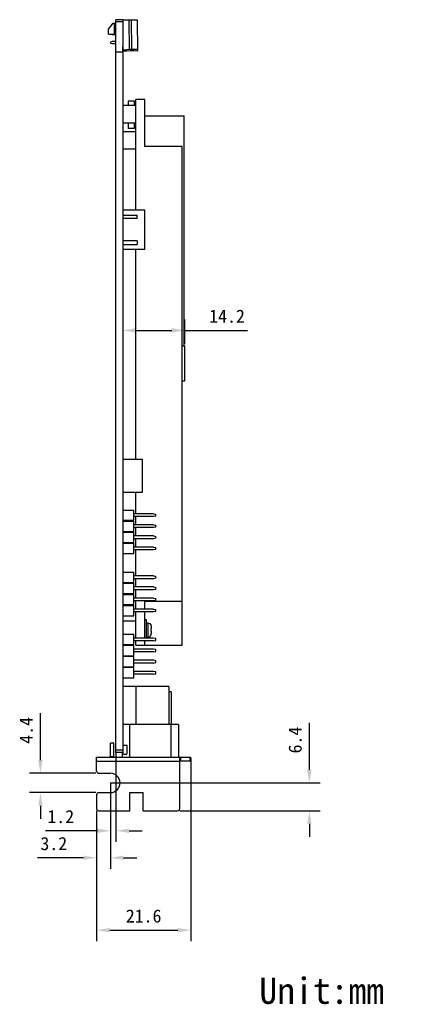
# Model space of a CAD drawing. Header units: millimetres. Extents: x 179 to 458, y 82 to 358.
# Tile 3 of 3: x 370 to 458, y 82 to 307. Entities that reach past the tile are written whole.
import ezdxf

# ---------------------------------------------------------------- set-up
doc = ezdxf.new("R2010")
doc.units = ezdxf.units.MM
doc.header["$LTSCALE"] = 32.67
doc.header["$PDMODE"] = 3
doc.header["$PDSIZE"] = 8
doc.linetypes.add('CENTER', pattern=[0.6, 0.375, -0.075, 0.075, -0.075])
doc.layers.get('0').update_dxf_attribs({"linetype": 'CONTINUOUS'})
doc.layers.get('Defpoints').update_dxf_attribs({"linetype": 'CONTINUOUS'})
for name, color, linetype in [('00_COMPONENTS', 7, 'CONTINUOUS'), ('03_ALL_AXES', 7, 'CONTINUOUS'), ('50_ALL_DETAILS', 7, 'CONTINUOUS'), ('51__DRAFT_DIMS', 7, 'CONTINUOUS')]:
    doc.layers.add(name, color=color, linetype=linetype)
doc.styles.get("Standard").update_dxf_attribs({"font": 'simfang.ttf'})
doc.dimstyles.new('DIMSTYLE_3', dxfattribs={"dimtxt": 3, "dimasz": 3, "dimexe": 2.5, "dimexo": 0.5, "dimgap": 0.75, "dimtad": 1, "dimdec": 1, "dimdsep": 46, "dimtxsty": 'STANDARD', "dimblk": '_FILLED', "dimblk1": '_FILLED', "dimblk2": '_FILLED', "dimcen": 0.09, "dimazin": 2, "dimtp": 0.2, "dimtm": 0.2, "dimtfac": 1, "dimtdec": 1, "dimtofl": 0, "dimtmove": 0, "dimatfit": 3, "dimldrblk": '_FILLED', "dimfxl": 1, "dimtolj": 1, "dimarcsym": 0})
doc.dimstyles.new('DIMSTYLE_4', dxfattribs={"dimtxt": 3, "dimasz": 3, "dimexe": 2.5, "dimexo": 0.5, "dimgap": 0.75, "dimtad": 1, "dimdec": 1, "dimdsep": 46, "dimtxsty": 'STANDARD', "dimblk": '_FILLED', "dimblk1": '_FILLED', "dimblk2": '_FILLED', "dimcen": 0.09, "dimazin": 2, "dimtp": 0.1, "dimtm": 0.1, "dimtfac": 1, "dimtdec": 1, "dimtofl": 0, "dimtmove": 0, "dimatfit": 3, "dimldrblk": '_FILLED', "dimfxl": 1, "dimtolj": 1, "dimarcsym": 0})
doc.dimstyles.new('DIMSTYLE_5', dxfattribs={"dimtxt": 3, "dimasz": 3, "dimexe": 2.5, "dimexo": 0.5, "dimgap": 0.75, "dimtad": 1, "dimdsep": 46, "dimtxsty": 'STANDARD', "dimblk": '_FILLED', "dimblk1": '_FILLED', "dimblk2": '_FILLED', "dimcen": 0.09, "dimazin": 2, "dimtp": 0.2, "dimtm": 0.2, "dimtfac": 1, "dimtofl": 0, "dimtmove": 0, "dimatfit": 3, "dimldrblk": '_FILLED', "dimfxl": 1, "dimtolj": 1, "dimarcsym": 0})

# ---------------------------------------------------------------- blocks, each defined once
blk = doc.blocks.new('_FILLED')
at = {"color": 0, "linetype": 'ByBlock'}
blk.add_solid([(0, 0), (-1, 0.167), (-1, -0.167)], dxfattribs=at)
blk = doc.blocks.new('*D7')
at = {"layer": '51__DRAFT_DIMS', "color": 0, "lineweight": -2}
for p, q in [((408.89, 138.4), (408.89, 96.63)), ((387.3, 126.47), (387.3, 96.63)), ((390.3, 99.13), (405.89, 99.13))]:
    blk.add_line(p, q, dxfattribs=at)
at = {"layer": 'Defpoints', "color": 0}
for p in [(408.89, 138.9), (387.3, 126.97), (408.89, 99.13)]:
    blk.add_point(p, dxfattribs=at)
at = {"layer": '51__DRAFT_DIMS', "color": 0, "linetype": 'ByBlock', "lineweight": -2, "xscale": 3, "yscale": 3, "zscale": 3, "rotation": 180}
blk.add_blockref('_FILLED', (387.3, 99.13), dxfattribs=at)
at = {"layer": '51__DRAFT_DIMS', "color": 0, "linetype": 'ByBlock', "lineweight": -2, "xscale": 3, "yscale": 3, "zscale": 3}
blk.add_blockref('_FILLED', (408.89, 99.13), dxfattribs=at)
at = {"layer": '51__DRAFT_DIMS', "color": 0, "insert": (398.06, 103.88), "char_height": 3, "attachment_point": 2, "line_spacing_factor": 0.9}
blk.add_mtext('\\A1;21.6', dxfattribs=at)
blk = doc.blocks.new('*D8')
at = {"layer": '51__DRAFT_DIMS', "color": 0, "lineweight": -2}
for p, q in [((374.43, 138.03), (374.43, 148.8)), ((387.1, 135.03), (371.93, 135.03)), ((387.1, 130.61), (371.93, 130.61)), ((374.43, 127.61), (374.43, 124.61))]:
    blk.add_line(p, q, dxfattribs=at)
at = {"layer": 'Defpoints', "color": 0}
for p in [(387.6, 135.03), (374.43, 130.61), (387.6, 130.61)]:
    blk.add_point(p, dxfattribs=at)
at = {"layer": '51__DRAFT_DIMS', "color": 0, "linetype": 'ByBlock', "lineweight": -2, "xscale": 3, "yscale": 3, "zscale": 3}
for p, rotation in [((374.43, 135.03), 270), ((374.43, 130.61), 90)]:
    blk.add_blockref('_FILLED', p, dxfattribs=dict(at, rotation=rotation))
at = {"layer": '51__DRAFT_DIMS', "color": 0, "insert": (369.68, 141.78), "char_height": 3, "attachment_point": 1, "rotation": 90, "line_spacing_factor": 0.9}
blk.add_mtext('\\A1;4.4', dxfattribs=at)
blk = doc.blocks.new('*D9')
at = {"layer": '51__DRAFT_DIMS', "color": 0, "lineweight": -2}
for p, q in [((387.3, 126.47), (387.3, 113.2)), ((390.47, 128.15), (390.47, 113.2)), ((384.3, 115.7), (373.75, 115.7)), ((393.47, 115.7), (396.47, 115.7))]:
    blk.add_line(p, q, dxfattribs=at)
at = {"layer": 'Defpoints', "color": 0}
for p in [(390.47, 128.65), (387.3, 126.97), (387.3, 115.7)]:
    blk.add_point(p, dxfattribs=at)
at = {"layer": '51__DRAFT_DIMS', "color": 0, "linetype": 'ByBlock', "lineweight": -2, "xscale": 3, "yscale": 3, "zscale": 3}
blk.add_blockref('_FILLED', (387.3, 115.7), dxfattribs=at)
at = {"layer": '51__DRAFT_DIMS', "color": 0, "linetype": 'ByBlock', "lineweight": -2, "xscale": 3, "yscale": 3, "zscale": 3, "rotation": 180}
blk.add_blockref('_FILLED', (390.47, 115.7), dxfattribs=at)
at = {"layer": '51__DRAFT_DIMS', "color": 0, "insert": (380.55, 120.45), "char_height": 3, "attachment_point": 3, "line_spacing_factor": 0.9}
blk.add_mtext('\\A1;3.2', dxfattribs=at)
blk = doc.blocks.new('*D10')
at = {"layer": '51__DRAFT_DIMS', "color": 0, "lineweight": -2}
for p, q in [((391.71, 139.8), (391.71, 119.37)), ((390.47, 132.32), (390.47, 119.37)), ((387.47, 121.87), (375.58, 121.87)), ((394.71, 121.87), (397.71, 121.87))]:
    blk.add_line(p, q, dxfattribs=at)
at = {"layer": 'Defpoints', "color": 0}
for p in [(391.71, 140.3), (390.47, 132.82), (391.71, 121.87)]:
    blk.add_point(p, dxfattribs=at)
at = {"layer": '51__DRAFT_DIMS', "color": 0, "linetype": 'ByBlock', "lineweight": -2, "xscale": 3, "yscale": 3, "zscale": 3}
blk.add_blockref('_FILLED', (390.47, 121.87), dxfattribs=at)
at = {"layer": '51__DRAFT_DIMS', "color": 0, "linetype": 'ByBlock', "lineweight": -2, "xscale": 3, "yscale": 3, "zscale": 3, "rotation": 180}
blk.add_blockref('_FILLED', (391.71, 121.87), dxfattribs=at)
at = {"layer": '51__DRAFT_DIMS', "color": 0, "insert": (382.15, 126.62), "char_height": 3, "attachment_point": 3, "line_spacing_factor": 0.9}
blk.add_mtext('\\A1;1.2', dxfattribs=at)
blk = doc.blocks.new('*D11')
at = {"layer": '51__DRAFT_DIMS', "color": 0, "lineweight": -2}
for p, q in [((436, 135.82), (436, 146.54)), ((395.32, 132.82), (438.5, 132.82)), ((406.35, 126.47), (438.5, 126.47)), ((436, 123.47), (436, 120.47))]:
    blk.add_line(p, q, dxfattribs=at)
at = {"layer": 'Defpoints', "color": 0}
for p in [(394.82, 132.82), (436, 132.82), (405.85, 126.47)]:
    blk.add_point(p, dxfattribs=at)
at = {"layer": '51__DRAFT_DIMS', "color": 0, "linetype": 'ByBlock', "lineweight": -2, "xscale": 3, "yscale": 3, "zscale": 3}
for p, rotation in [((436, 132.82), 270), ((436, 126.47), 90)]:
    blk.add_blockref('_FILLED', p, dxfattribs=dict(at, rotation=rotation))
at = {"layer": '51__DRAFT_DIMS', "color": 0, "insert": (431.25, 139.57), "char_height": 3, "attachment_point": 1, "rotation": 90, "line_spacing_factor": 0.9}
blk.add_mtext('\\A1;6.4', dxfattribs=at)
blk = doc.blocks.new('*D12')
at = {"layer": '51__DRAFT_DIMS', "color": 0, "lineweight": -2}
for p, q in [((393.31, 306.45), (393.31, 233.87)), ((407.51, 233.32), (407.51, 238.87)), ((396.31, 236.37), (404.51, 236.37)), ((407.51, 236.37), (421.83, 236.37))]:
    blk.add_line(p, q, dxfattribs=at)
at = {"layer": 'Defpoints', "color": 0}
for p in [(393.31, 306.95), (407.51, 236.37), (407.51, 232.82)]:
    blk.add_point(p, dxfattribs=at)
at = {"layer": '51__DRAFT_DIMS', "color": 0, "linetype": 'ByBlock', "lineweight": -2, "xscale": 3, "yscale": 3, "zscale": 3, "rotation": 180}
blk.add_blockref('_FILLED', (393.31, 236.37), dxfattribs=at)
at = {"layer": '51__DRAFT_DIMS', "color": 0, "linetype": 'ByBlock', "lineweight": -2, "xscale": 3, "yscale": 3, "zscale": 3}
blk.add_blockref('_FILLED', (407.51, 236.37), dxfattribs=at)
at = {"layer": '51__DRAFT_DIMS', "color": 0, "insert": (413.08, 241.12), "char_height": 3, "attachment_point": 1, "line_spacing_factor": 0.9}
blk.add_mtext('\\A1;14.2', dxfattribs=at)

msp = doc.modelspace()

# ---------------------------------------------------------------- linework, layer by layer
at = {"layer": '00_COMPONENTS'}
for p, q in [((390.009, 305.299), (391.092, 306.655)), ((391.092, 306.655), (391.409, 306.655)), ((391.409, 304.299), (391.409, 306.655)), ((391.709, 139.799), (391.709, 307.449)), ((393.309, 307.449), (391.709, 307.449)), ((393.309, 306.949), (391.709, 306.949)), ((393.309, 307.449), (393.309, 139.533)), ((393.409, 305.749), (393.409, 307.449)), ((393.409, 307.449), (396.569, 307.449)), ((394.689, 307.449), (394.715, 300.583)), ((395.355, 300.676), (395.289, 307.449)), ((396.569, 307.449), (396.671, 300.28)), ((390.009, 304.155), (390.009, 305.299)), ((390.009, 304.155), (391.709, 304.155)), ((390.509, 304.155), (390.509, 304.059)), ((391.409, 305.299), (391.709, 305.299)), ((391.709, 304.299), (391.409, 304.299)), ((393.409, 292.549), (393.409, 305.749)), ((390.839, 303.949), (390.509, 304.059)), ((390.839, 302.449), (390.509, 302.339)), ((390.509, 302.339), (390.509, 302.059)), ((390.839, 301.949), (390.509, 302.059)), ((391.709, 303.949), (390.839, 303.949)), ((391.709, 302.449), (390.839, 302.449)), ((391.709, 301.949), (390.839, 301.949)), ((393.279, 300.008), (391.879, 300.008)), ((393.279, 300.008), (393.279, 301.208)), ((393.309, 297.024), (393.409, 297.024)), ((394.506, 288.84), (394.506, 287.799)), ((396.004, 288.84), (394.506, 288.84)), ((396.004, 287.799), (396.004, 288.84)), ((396.309, 263.885), (396.309, 289.222)), ((398.309, 289.222), (396.309, 289.222)), ((398.309, 278.421), (398.309, 289.222)), ((396.309, 287.799), (393.309, 287.799)), ((396.004, 288.319), (396.309, 288.319)), ((398.306, 285.422), (407.309, 285.422)), ((407.326, 272.256), (407.309, 285.422)), ((396.309, 283.799), (393.309, 283.799)), ((396.309, 281.799), (393.309, 281.799)), ((394.506, 283.799), (394.506, 282.541)), ((396.004, 282.541), (394.506, 282.541)), ((396.004, 282.541), (396.004, 283.799)), ((396.004, 283.062), (396.309, 283.062)), ((396.309, 277.799), (393.309, 277.799)), ((406.909, 278.421), (398.309, 278.421)), ((406.909, 164.376), (406.909, 278.421)), ((407.309, 232.822), (407.309, 272.288)), ((398.309, 263.885), (393.309, 263.885)), ((398.309, 254.885), (398.309, 263.885)), ((393.309, 262.735), (396.589, 262.735)), ((396.589, 261.935), (393.309, 261.935)), ((396.589, 261.935), (396.589, 262.735)), ((396.589, 256.835), (393.309, 256.835)), ((396.589, 256.835), (396.589, 256.035)), ((393.309, 256.035), (396.589, 256.035)), ((398.309, 254.885), (393.309, 254.885)), ((396.309, 206.852), (396.309, 254.885)), ((406.909, 232.822), (407.509, 232.822)), ((407.509, 224.822), (407.509, 232.822)), ((406.909, 224.822), (407.509, 224.822)), ((397.709, 206.852), (393.409, 206.852)), ((397.809, 199.452), (397.809, 206.752)), ((393.409, 199.352), (397.709, 199.352)), ((396.309, 194.414), (396.309, 199.352)), ((393.309, 195.264), (395.849, 195.264)), ((395.849, 192.924), (395.849, 195.264)), ((400.349, 194.414), (395.849, 194.414)), ((400.349, 193.774), (395.849, 193.774)), ((396.309, 191.874), (396.309, 193.774)), ((400.349, 194.414), (400.849, 194.314)), ((400.849, 193.874), (400.349, 193.774)), ((400.849, 193.874), (400.849, 194.314)), ((393.309, 192.924), (395.849, 192.924)), ((393.309, 192.724), (395.849, 192.724)), ((395.849, 190.384), (395.849, 192.724)), ((400.349, 191.874), (395.849, 191.874)), ((400.349, 191.874), (400.849, 191.774)), ((400.849, 191.334), (400.849, 191.774)), ((393.309, 190.384), (395.849, 190.384)), ((393.309, 190.184), (395.849, 190.184)), ((400.349, 191.234), (395.849, 191.234)), ((395.849, 187.844), (395.849, 190.184)), ((400.349, 189.334), (395.849, 189.334)), ((396.309, 189.334), (396.309, 191.234)), ((400.849, 191.334), (400.349, 191.234)), ((400.349, 189.334), (400.849, 189.234)), ((393.309, 187.844), (395.849, 187.844)), ((393.309, 187.644), (395.849, 187.644)), ((400.349, 188.694), (395.849, 188.694)), ((395.849, 185.304), (395.849, 187.644)), ((396.309, 186.794), (396.309, 188.694)), ((400.849, 188.794), (400.349, 188.694)), ((400.849, 188.794), (400.849, 189.234)), ((393.309, 185.304), (395.849, 185.304)), ((400.349, 186.794), (395.849, 186.794)), ((400.349, 186.154), (395.849, 186.154)), ((396.309, 180.19), (396.309, 186.154)), ((400.349, 186.794), (400.849, 186.694)), ((400.849, 186.254), (400.349, 186.154)), ((400.849, 186.254), (400.849, 186.694)), ((393.309, 181.04), (395.849, 181.04)), ((395.849, 178.7), (395.849, 181.04)), ((393.309, 178.7), (395.849, 178.7)), ((393.309, 178.5), (395.849, 178.5)), ((400.349, 180.19), (395.849, 180.19)), ((400.349, 179.55), (395.849, 179.55)), ((395.849, 176.16), (395.849, 178.5)), ((396.309, 177.65), (396.309, 179.55)), ((400.349, 180.19), (400.849, 180.09)), ((400.849, 179.65), (400.349, 179.55)), ((400.849, 179.65), (400.849, 180.09)), ((393.309, 176.16), (395.849, 176.16)), ((393.309, 175.96), (395.849, 175.96)), ((400.349, 177.65), (395.849, 177.65)), ((400.349, 177.01), (395.849, 177.01)), ((395.849, 173.62), (395.849, 175.96)), ((396.309, 175.11), (396.309, 177.01)), ((400.349, 177.65), (400.849, 177.55)), ((400.849, 177.11), (400.349, 177.01)), ((400.849, 177.11), (400.849, 177.55)), ((393.309, 173.62), (395.849, 173.62)), ((400.349, 175.11), (395.849, 175.11)), ((400.349, 174.47), (395.849, 174.47)), ((396.309, 172.57), (396.309, 174.47)), ((398.309, 174.396), (406.909, 174.396)), ((398.309, 172.57), (398.309, 174.396)), ((400.349, 175.11), (400.849, 175.01)), ((400.849, 174.57), (400.349, 174.47)), ((400.849, 174.57), (400.849, 175.01)), ((393.309, 173.42), (395.849, 173.42)), ((395.849, 171.08), (395.849, 173.42)), ((400.349, 172.57), (395.849, 172.57)), ((400.349, 171.93), (395.849, 171.93)), ((396.309, 165.966), (396.309, 171.93)), ((398.309, 165.966), (398.309, 171.93)), ((400.349, 172.57), (400.849, 172.47)), ((400.849, 172.03), (400.349, 171.93)), ((400.849, 172.03), (400.849, 172.47)), ((393.309, 171.08), (395.849, 171.08)), ((396.309, 169.799), (393.309, 169.799)), ((398.309, 170.249), (398.609, 170.249)), ((398.609, 170.249), (398.609, 165.966)), ((398.609, 169.449), (399.009, 169.449)), ((399.009, 169.449), (399.009, 166.149)), ((395.849, 166.816), (393.309, 166.816)), ((395.849, 164.476), (395.849, 166.816)), ((399.809, 168.611), (399.809, 168.046)), ((399.809, 167.546), (399.809, 166.986)), ((393.309, 164.476), (395.849, 164.476)), ((400.349, 165.966), (395.849, 165.966)), ((400.349, 165.326), (395.849, 165.326)), ((396.309, 164.376), (396.309, 165.326)), ((398.309, 164.376), (398.309, 165.326)), ((398.609, 166.149), (399.009, 166.149)), ((400.849, 165.866), (400.349, 165.966)), ((400.349, 165.326), (400.849, 165.426)), ((400.849, 165.426), (400.849, 165.866)), ((395.849, 164.276), (393.309, 164.276)), ((395.849, 161.936), (395.849, 164.276)), ((400.349, 163.426), (395.849, 163.426)), ((400.349, 162.786), (395.849, 162.786)), ((396.309, 164.376), (406.909, 164.376)), ((400.849, 163.326), (400.349, 163.426)), ((400.349, 162.786), (400.849, 162.886)), ((400.849, 162.886), (400.849, 163.326)), ((393.309, 161.936), (395.849, 161.936)), ((395.849, 161.736), (393.309, 161.736)), ((395.849, 159.396), (395.849, 161.736)), ((400.349, 160.886), (395.849, 160.886)), ((400.349, 160.246), (395.849, 160.246)), ((400.849, 160.786), (400.349, 160.886)), ((400.349, 160.246), (400.849, 160.346)), ((400.849, 160.346), (400.849, 160.786)), ((393.309, 159.396), (395.849, 159.396)), ((395.849, 159.196), (393.309, 159.196)), ((395.849, 156.856), (395.849, 159.196)), ((400.349, 158.346), (395.849, 158.346)), ((400.349, 157.706), (395.849, 157.706)), ((400.849, 158.246), (400.349, 158.346)), ((400.349, 157.706), (400.849, 157.806)), ((400.849, 157.806), (400.849, 158.246)), ((393.309, 156.856), (395.849, 156.856)), ((403.809, 154.899), (393.309, 154.899)), ((396.309, 154.899), (396.309, 146.199)), ((403.809, 154.899), (403.809, 146.199)), ((404.402, 153.699), (403.809, 153.699)), ((404.402, 153.699), (404.402, 146.199)), ((406.009, 146.199), (393.309, 146.199)), ((394.809, 146.199), (394.809, 138.699)), ((404.309, 146.199), (404.309, 138.699)), ((406.009, 146.199), (406.009, 138.699)), ((391.249, 141.899), (390.449, 141.899)), ((390.449, 138.899), (390.449, 141.899)), ((391.249, 138.899), (391.249, 141.899)), ((393.309, 140.299), (391.709, 140.299)), ((393.309, 139.799), (391.709, 139.799)), ((393.109, 139.799), (393.109, 138.699)), ((394.309, 141.399), (393.309, 141.399)), ((394.309, 139.533), (394.309, 141.399)), ((387.279, 138.699), (408.869, 138.699)), ((387.279, 135.529), (387.279, 138.699)), ((406.329, 137.699), (387.279, 137.699)), ((390.449, 138.899), (391.249, 138.899)), ((406.329, 126.969), (406.329, 138.699)), ((406.329, 137.899), (408.869, 137.899)), ((406.476, 138.699), (406.476, 137.899)), ((408.723, 137.899), (408.723, 138.699)), ((408.869, 137.899), (408.869, 138.699)), ((387.779, 135.029), (390.449, 135.029)), ((387.279, 130.109), (387.279, 126.969)), ((387.779, 130.609), (390.449, 130.609)), ((394.899, 130.659), (397.949, 130.659)), ((394.899, 126.469), (394.899, 130.659)), ((397.949, 126.469), (397.949, 130.659)), ((387.779, 126.469), (394.899, 126.469)), ((397.949, 126.469), (405.829, 126.469))]:
    msp.add_line(p, q, dxfattribs=at)
for centre, radius, start, end in [((395.834, 340.596), 40.154, 266.3527, 266.55001), ((395.845, 340.595), 40.454, 266.36468, 266.56947), ((396.728, 247.665), 52.953, 90.07443, 93.58443), ((395.75, 265.988), 34.305, 88.46194, 93.88844), ((393.409, 206.752), 0.1, 90, 180), ((397.709, 206.752), 0.1, 0, 90), ((393.409, 199.452), 0.1, 180, 270), ((397.709, 199.452), 0.1, 270, 360), ((395.261, 167.795), 4.518, 356.82813, 3.17187), ((391.449, 138.899), 1, 180, 191.5467), ((391.449, 138.899), 0.2, 180, 270), ((393.809, 140.399), 1, 240, 300), ((387.779, 135.529), 0.5, 180, 270), ((390.449, 132.819), 2.21, 270, 90), ((387.779, 130.109), 0.5, 90, 180), ((387.779, 126.969), 0.5, 180, 270), ((405.829, 126.969), 0.5, 270, 360)]:
    msp.add_arc(centre, radius, start, end, dxfattribs=at)
for points, knots in [([(399.009, 169.449), (399.179, 169.449), (399.527, 169.335), (399.732, 169.031), (399.779, 168.868)], [0, 0, 0, 0, 0.5000008, 1, 1, 1, 1]), ([(399.009, 166.149), (399.179, 166.149), (399.527, 166.263), (399.732, 166.567), (399.779, 166.73)], [0, 0, 0, 0, 0.5000008, 1, 1, 1, 1]), ([(399.772, 168.861), (399.774, 168.863), (399.775, 168.865), (399.779, 168.867), (399.779, 168.868)], [0, 0, 0, 0, 0.7400931, 1, 1, 1, 1]), ([(399.772, 168.045), (399.777, 168.045), (399.786, 168.046), (399.799, 168.045), (399.804, 168.047), (399.809, 168.045), (399.809, 168.046)], [0, 0, 0, 0, 0.4379936, 0.7508752, 0.9378091, 1, 1, 1, 1]), ([(399.809, 167.546), (399.809, 167.545), (399.804, 167.547), (399.799, 167.545), (399.786, 167.546), (399.777, 167.545), (399.772, 167.545)], [0, 0, 0, 0, 0.0621909, 0.2491248, 0.5620064, 1, 1, 1, 1]), ([(399.779, 166.73), (399.779, 166.729), (399.775, 166.734), (399.773, 166.734), (399.772, 166.735)], [0, 0, 0, 0, 0.2289528, 1, 1, 1, 1])]:
    msp.add_open_spline(points, degree=3, knots=knots, dxfattribs=at)
for points in [[(399.809, 168.611), (399.809, 168.695), (399.797, 168.78), (399.772, 168.861)], [(399.772, 166.735), (399.797, 166.816), (399.809, 166.901), (399.809, 166.986)]]:
    msp.add_open_spline(points, degree=3, dxfattribs=at)
at = {"layer": '03_ALL_AXES', "linetype": 'CENTER'}
for q in [(395.679, 132.819), (390.469, 127.609)]:
    msp.add_line((390.469, 132.819), q, dxfattribs=at)

# ---------------------------------------------------------------- texts
at = {"layer": '50_ALL_DETAILS'}
msp.add_text('Unit:mm', height=6, dxfattribs=at).set_placement((424.549, 82.274))

# ---------------------------------------------------------------- dimensions: what is measured, and where the dimension line sits
at = {"layer": '51__DRAFT_DIMS'}
for base, p1, p2, dimstyle, picture, middle in [((407.509, 236.373), (393.309, 306.949), (407.509, 232.822), 'DIMSTYLE_5', '*D12', (417.082, 236.373)), ((391.709, 121.866), (390.469, 132.819), (391.709, 140.299), 'DIMSTYLE_4', '*D10', (379.24, 121.866)), ((408.889, 99.129), (387.299, 126.969), (408.889, 138.899), 'DIMSTYLE_3', '*D7', (398.062, 99.129))]:
    dim = msp.add_linear_dim(base=base, p1=p1, p2=p2, dimstyle=dimstyle, dxfattribs=at)
    dim.commit()
    dim.dimension.update_dxf_attribs({"geometry": picture, "text_midpoint": middle, "dimtype": 160})
for base, p1, p2, angle, dimstyle, picture, middle in [((374.428, 130.609), (387.599, 135.029), (387.599, 130.609), 270, 'DIMSTYLE_4', '*D8', (374.428, 144.916)), ((436.002854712, 132.818927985), (405.849179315, 126.468927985), (394.817749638, 132.818927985), 90, 'DIMSTYLE_3', '*D11', (436.002854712, 142.680356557)), ((387.299, 115.698), (390.469, 128.645), (387.299, 126.969), 180, 'DIMSTYLE_4', '*D9', (377.523, 115.698))]:
    dim = msp.add_linear_dim(base=base, p1=p1, p2=p2, angle=angle, dimstyle=dimstyle, dxfattribs=at)
    dim.commit()
    dim.dimension.update_dxf_attribs({"geometry": picture, "text_midpoint": middle, "dimtype": 160})

doc.saveas('drawing.dxf')
